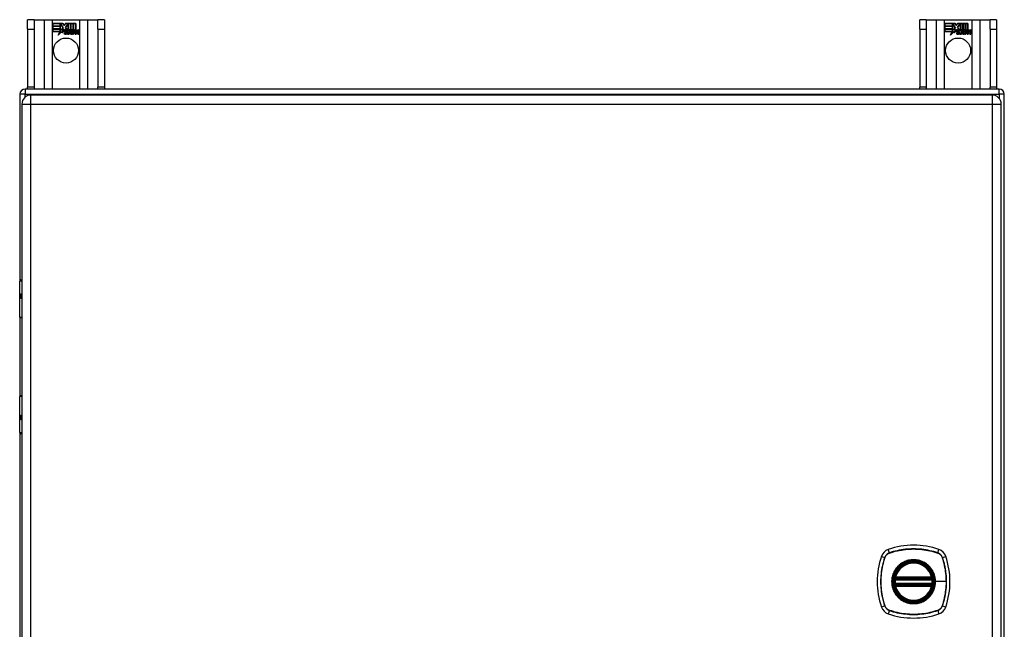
# Model space of a CAD drawing. Header units: inches. Extents: x 7 to 112, y 7 to 76.
# Tile 6 of 9: x 51 to 67, y 41 to 51. Entities that reach past the tile are written whole.
import ezdxf

# ---------------------------------------------------------------- set-up
doc = ezdxf.new("R2010")
doc.units = ezdxf.units.IN
doc.header["$MEASUREMENT"] = 0
doc.layers.add('Visible Edges(ANSI)', color=7, linetype='Continuous', lineweight=25)
doc.layers.add('Visible Tangent Edges(ANSI)', color=7, linetype='Continuous', lineweight=25)

msp = doc.modelspace()

# ---------------------------------------------------------------- linework, layer by layer
at = {"layer": 'Visible Edges(ANSI)'}
for p, q in [((50.988, 51.208), (50.883, 51.208)), ((50.883, 51.052), (50.883, 51.208)), ((50.883, 51.052), (50.883, 50.114)), ((50.988, 51.208), (50.988, 51.052)), ((50.988, 51.208), (51.152, 51.208)), ((50.988, 51.052), (50.988, 50.114)), ((51.152, 51.208), (51.287, 51.208)), ((51.287, 51.208), (51.729, 51.208)), ((51.292, 51.146), (51.459, 51.146)), ((51.292, 51.106), (51.292, 51.146)), ((51.415, 51.106), (51.292, 51.106)), ((51.292, 51.061), (51.292, 51.101)), ((51.292, 51.101), (51.415, 51.101)), ((51.415, 51.061), (51.292, 51.061)), ((51.292, 51.055), (51.415, 51.055)), ((51.292, 51.015), (51.292, 51.055)), ((51.293, 51.145), (51.293, 51.107)), ((51.459, 51.145), (51.293, 51.145)), ((51.293, 51.107), (51.415, 51.107)), ((51.293, 51.1), (51.293, 51.061)), ((51.415, 51.1), (51.293, 51.1)), ((51.293, 51.061), (51.415, 51.061)), ((51.415, 51.054), (51.293, 51.054)), ((51.293, 51.054), (51.293, 51.016)), ((51.415, 51.107), (51.415, 51.141)), ((51.415, 51.141), (51.419, 51.141)), ((51.415, 51.141), (51.415, 51.106)), ((51.419, 51.141), (51.415, 51.141)), ((51.415, 51.101), (51.415, 51.061)), ((51.415, 51.061), (51.415, 51.1)), ((51.415, 51.055), (51.415, 51.021)), ((51.415, 51.02), (51.415, 51.054)), ((51.416, 51.021), (51.434, 51.056)), ((51.434, 51.054), (51.417, 51.02)), ((51.419, 51.141), (51.462, 51.078)), ((51.461, 51.078), (51.419, 51.141)), ((51.434, 51.056), (51.437, 51.043)), ((51.436, 51.041), (51.434, 51.054)), ((51.462, 51.078), (51.436, 51.041)), ((51.437, 51.043), (51.461, 51.078)), ((51.479, 51.05), (51.439, 50.995)), ((51.44, 50.997), (51.479, 51.052)), ((51.459, 51.146), (51.481, 51.114)), ((51.481, 51.112), (51.459, 51.145)), ((51.479, 51.052), (51.488, 51.037)), ((51.487, 51.036), (51.479, 51.05)), ((51.481, 51.114), (51.499, 51.146)), ((51.499, 51.145), (51.481, 51.112)), ((51.498, 51.083), (51.541, 51.141)), ((51.523, 51.047), (51.498, 51.083)), ((51.499, 51.146), (51.582, 51.146)), ((51.581, 51.145), (51.499, 51.145)), ((51.542, 51.141), (51.499, 51.083)), ((51.499, 51.083), (51.525, 51.046)), ((51.541, 51.141), (51.545, 51.141)), ((51.545, 51.141), (51.542, 51.141)), ((51.545, 51.141), (51.545, 51.046)), ((51.545, 51.045), (51.545, 51.141)), ((51.581, 51.027), (51.581, 51.145)), ((51.582, 51.146), (51.582, 51.023)), ((51.587, 51.032), (51.587, 51.146)), ((51.587, 51.146), (51.625, 51.146)), ((51.588, 51.145), (51.588, 51.034)), ((51.624, 51.145), (51.588, 51.145)), ((51.624, 51.046), (51.624, 51.145)), ((51.625, 51.146), (51.625, 51.045)), ((51.63, 51.045), (51.63, 51.146)), ((51.63, 51.146), (51.667, 51.146)), ((51.631, 51.145), (51.631, 51.046)), ((51.666, 51.145), (51.631, 51.145)), ((51.666, 51.048), (51.666, 51.145)), ((51.667, 51.146), (51.667, 51.047)), ((51.729, 51.208), (51.864, 51.208)), ((51.864, 51.208), (52.028, 51.208)), ((52.028, 51.052), (52.028, 51.208)), ((52.133, 51.208), (52.028, 51.208)), ((52.028, 51.052), (52.028, 50.114)), ((52.133, 51.208), (52.133, 51.052)), ((52.133, 51.052), (52.133, 50.114)), ((65.488, 51.208), (65.383, 51.208)), ((65.383, 51.052), (65.383, 51.208)), ((65.383, 51.052), (65.383, 50.114)), ((65.488, 51.208), (65.488, 51.052)), ((65.488, 51.208), (65.652, 51.208)), ((65.488, 51.052), (65.488, 50.114)), ((65.652, 51.208), (65.787, 51.208)), ((65.787, 51.208), (66.229, 51.208)), ((65.792, 51.146), (65.959, 51.146)), ((65.792, 51.106), (65.792, 51.146)), ((65.915, 51.106), (65.792, 51.106)), ((65.792, 51.061), (65.792, 51.101)), ((65.792, 51.101), (65.915, 51.101)), ((65.915, 51.061), (65.792, 51.061)), ((65.792, 51.055), (65.915, 51.055)), ((65.792, 51.015), (65.792, 51.055)), ((65.793, 51.145), (65.793, 51.107)), ((65.959, 51.145), (65.793, 51.145)), ((65.793, 51.107), (65.915, 51.107)), ((65.793, 51.1), (65.793, 51.061)), ((65.915, 51.1), (65.793, 51.1)), ((65.793, 51.061), (65.915, 51.061)), ((65.915, 51.054), (65.793, 51.054)), ((65.793, 51.054), (65.793, 51.016)), ((65.915, 51.107), (65.915, 51.141)), ((65.915, 51.141), (65.919, 51.141)), ((65.915, 51.141), (65.915, 51.106)), ((65.919, 51.141), (65.915, 51.141)), ((65.915, 51.101), (65.915, 51.061)), ((65.915, 51.061), (65.915, 51.1)), ((65.915, 51.055), (65.915, 51.021)), ((65.915, 51.02), (65.915, 51.054)), ((65.916, 51.021), (65.934, 51.056)), ((65.934, 51.054), (65.917, 51.02)), ((65.919, 51.141), (65.962, 51.078)), ((65.961, 51.078), (65.919, 51.141)), ((65.934, 51.056), (65.937, 51.043)), ((65.936, 51.041), (65.934, 51.054)), ((65.962, 51.078), (65.936, 51.041)), ((65.937, 51.043), (65.961, 51.078)), ((65.979, 51.05), (65.939, 50.995)), ((65.94, 50.997), (65.979, 51.052)), ((65.959, 51.146), (65.981, 51.114)), ((65.981, 51.112), (65.959, 51.145)), ((65.979, 51.052), (65.988, 51.037)), ((65.987, 51.036), (65.979, 51.05)), ((65.981, 51.114), (65.999, 51.146)), ((65.999, 51.145), (65.981, 51.112)), ((65.998, 51.083), (66.041, 51.141)), ((66.023, 51.047), (65.998, 51.083)), ((65.999, 51.146), (66.082, 51.146)), ((66.081, 51.145), (65.999, 51.145)), ((66.042, 51.141), (65.999, 51.083)), ((65.999, 51.083), (66.025, 51.046)), ((66.041, 51.141), (66.045, 51.141)), ((66.045, 51.141), (66.042, 51.141)), ((66.045, 51.141), (66.045, 51.046)), ((66.045, 51.045), (66.045, 51.141)), ((66.081, 51.027), (66.081, 51.145)), ((66.082, 51.146), (66.082, 51.023)), ((66.087, 51.032), (66.087, 51.146)), ((66.087, 51.146), (66.125, 51.146)), ((66.088, 51.145), (66.088, 51.034)), ((66.124, 51.145), (66.088, 51.145)), ((66.124, 51.046), (66.124, 51.145)), ((66.125, 51.146), (66.125, 51.045)), ((66.13, 51.045), (66.13, 51.146)), ((66.13, 51.146), (66.167, 51.146)), ((66.131, 51.145), (66.131, 51.046)), ((66.166, 51.145), (66.131, 51.145)), ((66.166, 51.048), (66.166, 51.145)), ((66.167, 51.146), (66.167, 51.047)), ((66.229, 51.208), (66.364, 51.208)), ((66.364, 51.208), (66.528, 51.208)), ((66.528, 51.052), (66.528, 51.208)), ((66.633, 51.208), (66.528, 51.208)), ((66.528, 51.052), (66.528, 50.114)), ((66.633, 51.208), (66.633, 51.052)), ((66.633, 51.052), (66.633, 50.114)), ((51.413, 51.015), (51.292, 51.015)), ((51.293, 51.016), (51.414, 51.016)), ((51.382, 50.955), (51.413, 51.015)), ((51.437, 51.013), (51.382, 50.955)), ((51.414, 51.016), (51.385, 50.96)), ((51.385, 50.96), (51.437, 51.015)), ((51.415, 51.021), (51.416, 51.021)), ((51.417, 51.02), (51.415, 51.02)), ((51.437, 51.015), (51.44, 50.997)), ((51.439, 50.995), (51.437, 51.013)), ((51.491, 51.004), (51.537, 51.004)), ((51.538, 51.003), (51.492, 51.003)), ((51.524, 51.013), (51.493, 51.013)), ((51.494, 51.014), (51.524, 51.014)), ((51.529, 50.988), (51.529, 50.977)), ((51.529, 50.977), (51.529, 50.987)), ((51.536, 50.973), (51.567, 51.008)), ((51.556, 50.973), (51.536, 50.973)), ((51.568, 51.008), (51.538, 50.974)), ((51.538, 50.974), (51.556, 50.974)), ((51.545, 51.046), (51.573, 51.046)), ((51.573, 51.045), (51.545, 51.045)), ((51.567, 51.008), (51.55, 51.042)), ((51.55, 51.042), (51.57, 51.042)), ((51.551, 51.041), (51.568, 51.008)), ((51.569, 51.041), (51.551, 51.041)), ((51.556, 50.974), (51.573, 50.998)), ((51.573, 50.998), (51.556, 50.973)), ((51.579, 51.018), (51.569, 51.041)), ((51.57, 51.042), (51.58, 51.019)), ((51.573, 51.046), (51.581, 51.027)), ((51.582, 51.023), (51.573, 51.045)), ((51.573, 50.998), (51.577, 50.998)), ((51.576, 50.998), (51.573, 50.998)), ((51.586, 50.973), (51.576, 50.998)), ((51.577, 50.998), (51.586, 50.974)), ((51.583, 51.018), (51.579, 51.018)), ((51.58, 51.019), (51.582, 51.019)), ((51.582, 51.019), (51.599, 51.042)), ((51.599, 51.041), (51.583, 51.018)), ((51.586, 50.974), (51.605, 50.974)), ((51.606, 50.973), (51.586, 50.973)), ((51.597, 51.045), (51.587, 51.032)), ((51.588, 51.034), (51.596, 51.046)), ((51.588, 51.009), (51.618, 51.041)), ((51.605, 50.974), (51.588, 51.009)), ((51.619, 51.042), (51.589, 51.008)), ((51.589, 51.008), (51.606, 50.973)), ((51.596, 51.046), (51.624, 51.046)), ((51.625, 51.045), (51.597, 51.045)), ((51.599, 51.042), (51.619, 51.042)), ((51.618, 51.041), (51.599, 51.041)), ((51.614, 50.973), (51.626, 51.042)), ((51.631, 50.973), (51.614, 50.973)), ((51.627, 51.041), (51.615, 50.974)), ((51.615, 50.974), (51.63, 50.974)), ((51.626, 51.042), (51.641, 51.042)), ((51.64, 51.041), (51.627, 51.041)), ((51.645, 51.045), (51.63, 51.045)), ((51.63, 50.974), (51.635, 51.002)), ((51.631, 51.046), (51.646, 51.046)), ((51.636, 51.001), (51.631, 50.973)), ((51.639, 51.029), (51.64, 51.041)), ((51.644, 51.029), (51.639, 51.029)), ((51.641, 51.042), (51.64, 51.03)), ((51.64, 51.03), (51.643, 51.03)), ((51.646, 51.046), (51.645, 51.039)), ((51.645, 51.037), (51.645, 51.045)), ((51.657, 50.973), (51.664, 51.016)), ((51.673, 50.973), (51.657, 50.973)), ((51.665, 51.016), (51.658, 50.974)), ((51.658, 50.974), (51.673, 50.974)), ((51.673, 50.974), (51.678, 51.002)), ((51.678, 51.001), (51.673, 50.973)), ((51.699, 50.973), (51.706, 51.016)), ((51.715, 50.973), (51.699, 50.973)), ((51.707, 51.016), (51.7, 50.974)), ((51.7, 50.974), (51.715, 50.974)), ((51.715, 50.974), (51.723, 51.016)), ((51.724, 51.016), (51.715, 50.973)), ((65.913, 51.015), (65.792, 51.015)), ((65.793, 51.016), (65.914, 51.016)), ((65.882, 50.955), (65.913, 51.015)), ((65.937, 51.013), (65.882, 50.955)), ((65.914, 51.016), (65.885, 50.96)), ((65.885, 50.96), (65.937, 51.015)), ((65.915, 51.021), (65.916, 51.021)), ((65.917, 51.02), (65.915, 51.02)), ((65.937, 51.015), (65.94, 50.997)), ((65.939, 50.995), (65.937, 51.013)), ((65.991, 51.004), (66.037, 51.004)), ((66.038, 51.003), (65.992, 51.003)), ((66.024, 51.013), (65.993, 51.013)), ((65.994, 51.014), (66.024, 51.014)), ((66.029, 50.988), (66.029, 50.977)), ((66.029, 50.977), (66.029, 50.987)), ((66.036, 50.973), (66.067, 51.008)), ((66.056, 50.973), (66.036, 50.973)), ((66.068, 51.008), (66.038, 50.974)), ((66.038, 50.974), (66.056, 50.974)), ((66.045, 51.046), (66.073, 51.046)), ((66.073, 51.045), (66.045, 51.045)), ((66.067, 51.008), (66.05, 51.042)), ((66.05, 51.042), (66.07, 51.042)), ((66.051, 51.041), (66.068, 51.008)), ((66.069, 51.041), (66.051, 51.041)), ((66.056, 50.974), (66.073, 50.998)), ((66.073, 50.998), (66.056, 50.973)), ((66.079, 51.018), (66.069, 51.041)), ((66.07, 51.042), (66.08, 51.019)), ((66.073, 51.046), (66.081, 51.027)), ((66.082, 51.023), (66.073, 51.045)), ((66.073, 50.998), (66.077, 50.998)), ((66.076, 50.998), (66.073, 50.998)), ((66.086, 50.973), (66.076, 50.998)), ((66.077, 50.998), (66.086, 50.974)), ((66.083, 51.018), (66.079, 51.018)), ((66.08, 51.019), (66.082, 51.019)), ((66.082, 51.019), (66.099, 51.042)), ((66.099, 51.041), (66.083, 51.018)), ((66.086, 50.974), (66.105, 50.974)), ((66.106, 50.973), (66.086, 50.973)), ((66.097, 51.045), (66.087, 51.032)), ((66.088, 51.034), (66.096, 51.046)), ((66.088, 51.009), (66.118, 51.041)), ((66.105, 50.974), (66.088, 51.009)), ((66.119, 51.042), (66.089, 51.008)), ((66.089, 51.008), (66.106, 50.973)), ((66.096, 51.046), (66.124, 51.046)), ((66.125, 51.045), (66.097, 51.045)), ((66.099, 51.042), (66.119, 51.042)), ((66.118, 51.041), (66.099, 51.041)), ((66.114, 50.973), (66.126, 51.042)), ((66.131, 50.973), (66.114, 50.973)), ((66.127, 51.041), (66.115, 50.974)), ((66.115, 50.974), (66.13, 50.974)), ((66.126, 51.042), (66.141, 51.042)), ((66.14, 51.041), (66.127, 51.041)), ((66.145, 51.045), (66.13, 51.045)), ((66.13, 50.974), (66.135, 51.002)), ((66.131, 51.046), (66.146, 51.046)), ((66.136, 51.001), (66.131, 50.973)), ((66.139, 51.029), (66.14, 51.041)), ((66.144, 51.029), (66.139, 51.029)), ((66.141, 51.042), (66.14, 51.03)), ((66.14, 51.03), (66.143, 51.03)), ((66.146, 51.046), (66.145, 51.039)), ((66.145, 51.037), (66.145, 51.045)), ((66.157, 50.973), (66.164, 51.016)), ((66.173, 50.973), (66.157, 50.973)), ((66.165, 51.016), (66.158, 50.974)), ((66.158, 50.974), (66.173, 50.974)), ((66.173, 50.974), (66.178, 51.002)), ((66.178, 51.001), (66.173, 50.973)), ((66.199, 50.973), (66.206, 51.016)), ((66.215, 50.973), (66.199, 50.973)), ((66.207, 51.016), (66.2, 50.974)), ((66.2, 50.974), (66.215, 50.974)), ((66.215, 50.974), (66.223, 51.016)), ((66.224, 51.016), (66.215, 50.973)), ((50.883, 50.083), (50.883, 50.114)), ((50.988, 50.114), (50.988, 50.083)), ((52.028, 50.083), (52.028, 50.114)), ((52.133, 50.114), (52.133, 50.083)), ((65.383, 50.083), (65.383, 50.114)), ((65.488, 50.114), (65.488, 50.083)), ((66.528, 50.083), (66.528, 50.114)), ((66.633, 50.114), (66.633, 50.083)), ((50.758, 49.999), (50.758, 46.975)), ((66.674, 50.083), (50.842, 50.083)), ((66.562, 49.985), (50.936, 49.985)), ((66.758, 34.167), (66.758, 49.999)), ((50.79, 49.839), (50.79, 34.328)), ((66.708, 34.328), (66.708, 49.839)), ((50.755, 46.38), (50.755, 46.965)), ((50.775, 46.985), (50.79, 46.985)), ((50.79, 46.741), (50.787, 46.741)), ((50.787, 46.697), (50.79, 46.697)), ((50.758, 46.371), (50.758, 45.098)), ((50.79, 46.365), (50.771, 46.365)), ((50.755, 44.504), (50.755, 45.089)), ((50.771, 45.105), (50.79, 45.105)), ((50.79, 44.772), (50.787, 44.772)), ((50.787, 44.729), (50.79, 44.729)), ((50.758, 44.494), (50.758, 39.672)), ((50.79, 44.485), (50.775, 44.485)), ((64.987, 42.123), (65.581, 42.123)), ((64.991, 42.143), (65.576, 42.143)), ((65.581, 42.044), (64.987, 42.044)), ((65.576, 42.024), (64.991, 42.024))]:
    msp.add_line(p, q, dxfattribs=at)
at = {"layer": 'Visible Edges(ANSI)', "flags": 128}
for points in [[(64.975, 42.137), (64.975, 42.137), (64.975, 42.137), (64.975, 42.136), (64.975, 42.136), (64.975, 42.136), (64.975, 42.135), (64.975, 42.134), (64.975, 42.134), (64.975, 42.133), (64.975, 42.132), (64.974, 42.131), (64.974, 42.13), (64.974, 42.128), (64.974, 42.127), (64.974, 42.126), (64.973, 42.125), (64.973, 42.123), (64.973, 42.122), (64.973, 42.12), (64.973, 42.119), (64.973, 42.117), (64.972, 42.116), (64.972, 42.114), (64.972, 42.112)], [(65.595, 42.112), (65.595, 42.114), (65.595, 42.116), (65.595, 42.117), (65.595, 42.119), (65.595, 42.12), (65.594, 42.122), (65.594, 42.123), (65.594, 42.125), (65.594, 42.126), (65.594, 42.127), (65.594, 42.128), (65.593, 42.13), (65.593, 42.131), (65.593, 42.132), (65.593, 42.133), (65.593, 42.134), (65.593, 42.134), (65.593, 42.135), (65.592, 42.136), (65.592, 42.136), (65.592, 42.136), (65.592, 42.137), (65.592, 42.137), (65.592, 42.137)], [(64.972, 42.055), (64.972, 42.053), (64.972, 42.052), (64.973, 42.05), (64.973, 42.049), (64.973, 42.047), (64.973, 42.046), (64.973, 42.044), (64.973, 42.043), (64.974, 42.041), (64.974, 42.04), (64.974, 42.039), (64.974, 42.038), (64.974, 42.037), (64.975, 42.036), (64.975, 42.035), (64.975, 42.034), (64.975, 42.033), (64.975, 42.032), (64.975, 42.032), (64.975, 42.031), (64.975, 42.031), (64.975, 42.031), (64.975, 42.031), (64.975, 42.03)], [(65.592, 42.03), (65.592, 42.031), (65.592, 42.031), (65.592, 42.031), (65.592, 42.031), (65.592, 42.032), (65.593, 42.032), (65.593, 42.033), (65.593, 42.034), (65.593, 42.035), (65.593, 42.036), (65.593, 42.037), (65.593, 42.038), (65.594, 42.039), (65.594, 42.04), (65.594, 42.041), (65.594, 42.043), (65.594, 42.044), (65.594, 42.046), (65.595, 42.047), (65.595, 42.049), (65.595, 42.05), (65.595, 42.052), (65.595, 42.053), (65.595, 42.055)]]:
    msp.add_lwpolyline(points, dxfattribs=at)
at = {"layer": 'Visible Edges(ANSI)'}
for centre, radius in [((51.508, 50.708), 0.203), ((66.008, 50.708), 0.203), ((65.284, 42.084), 0.32), ((65.284, 42.084), 0.315)]:
    msp.add_circle(centre, radius, dxfattribs=at)
for centre, radius, start, end in [((51.524, 50.997), 0.0498, 134.1684, 176.5646), ((51.524, 50.997), 0.049, 134.1684, 176.5646), ((51.499, 50.998), 0.0239, 176.5646, 261.5605), ((51.499, 50.998), 0.0247, 176.5646, 261.5605), ((51.516, 51.006), 0.0412, 77.079, 133.1785), ((51.516, 51.006), 0.042, 79.6582, 131.9139), ((51.516, 51.006), 0.0374, 80.4085, 134.1684), ((51.516, 51.006), 0.0366, 80.3604, 134.1684), ((51.503, 51), 0.0127, 160.9907, 244.6784), ((51.503, 51), 0.012, 163.5261, 244.6784), ((51.515, 51.012), 0.0218, 109.3797, 175.226), ((51.515, 51.012), 0.021, 109.3797, 172.9975), ((51.507, 51.049), 0.0751, 261.5605, 286.9141), ((51.507, 51.049), 0.0759, 261.5605, 287.3343), ((51.515, 51.023), 0.0384, 244.6784, 292.5609), ((51.515, 51.023), 0.0391, 244.6784, 290.9242), ((51.512, 51.019), 0.0144, 51.1652, 109.3797), ((51.512, 51.019), 0.0137, 51.1652, 109.3797), ((51.513, 51.02), 0.0127, 329.421, 51.1652), ((51.513, 51.02), 0.0119, 331.4547, 51.1652), ((51.52, 51.024), 0.019, 23.8445, 85.0802), ((51.52, 51.024), 0.0183, 23.8445, 85.1757), ((51.505, 51.017), 0.0345, 336.9643, 23.8445), ((51.505, 51.017), 0.0352, 336.1555, 23.8445), ((51.693, 50.991), 0.0589, 147.5992, 170), ((51.693, 50.991), 0.0581, 147.5992, 170), ((51.669, 51.013), 0.03, 89.4776, 147.4114), ((51.657, 51.014), 0.0165, 96.03, 147.5992), ((51.669, 51.013), 0.0293, 89.4776, 148.2123), ((51.657, 51.014), 0.0157, 96.03, 147.5992), ((51.666, 51.017), 0.0307, 90.2222, 132.7339), ((51.666, 51.017), 0.03, 88.7952, 136.5849), ((51.657, 51.022), 0.00825, 23.5571, 96.03), ((51.657, 51.022), 0.0075, 23.5571, 96.03), ((51.649, 51.019), 0.0154, 350, 23.5571), ((51.649, 51.019), 0.0161, 350, 23.5571), ((51.669, 51.031), 0.0119, 16.9928, 89.4776), ((51.669, 51.031), 0.0127, 16.9928, 89.4776), ((51.736, 50.992), 0.0589, 148.5524, 170.8204), ((51.736, 50.992), 0.0581, 148.5584, 170.8257), ((51.646, 51.024), 0.0353, 357.7769, 16.9928), ((51.646, 51.024), 0.036, 3.6169, 16.9928), ((51.71, 51.013), 0.0299, 89.6788, 160.8136), ((51.71, 51.013), 0.0307, 89.6788, 153.9508), ((51.699, 51.014), 0.0165, 96.1027, 147.6301), ((51.699, 51.014), 0.0157, 96.1027, 147.6083), ((51.698, 51.022), 0.00825, 23.5487, 96.1027), ((51.698, 51.022), 0.0075, 23.5487, 96.1027), ((51.691, 51.019), 0.0154, 349.9922, 23.5487), ((51.691, 51.019), 0.0161, 349.9924, 23.5487), ((51.71, 51.03), 0.0124, 18.4748, 89.6788), ((51.71, 51.03), 0.0131, 18.4748, 89.6788), ((51.688, 51.023), 0.0352, 349, 18.4748), ((51.688, 51.023), 0.036, 349, 18.4748), ((66.024, 50.997), 0.0498, 134.1684, 176.5646), ((66.024, 50.997), 0.049, 134.1684, 176.5646), ((65.999, 50.998), 0.0239, 176.5646, 261.5605), ((65.999, 50.998), 0.0247, 176.5646, 261.5605), ((66.016, 51.006), 0.0412, 77.079, 133.1785), ((66.016, 51.006), 0.042, 79.6582, 131.9139), ((66.016, 51.006), 0.0374, 80.4085, 134.1684), ((66.016, 51.006), 0.0366, 80.3604, 134.1684), ((66.003, 51), 0.0127, 160.9907, 244.6784), ((66.003, 51), 0.012, 163.5261, 244.6784), ((66.015, 51.012), 0.0218, 109.3797, 175.226), ((66.015, 51.012), 0.021, 109.3797, 172.9975), ((66.007, 51.049), 0.0751, 261.5605, 286.9141), ((66.007, 51.049), 0.0759, 261.5605, 287.3343), ((66.015, 51.023), 0.0384, 244.6784, 292.5609), ((66.015, 51.023), 0.0391, 244.6784, 290.9242), ((66.012, 51.019), 0.0144, 51.1652, 109.3797), ((66.012, 51.019), 0.0137, 51.1652, 109.3797), ((66.013, 51.02), 0.0127, 329.421, 51.1652), ((66.013, 51.02), 0.0119, 331.4547, 51.1652), ((66.02, 51.024), 0.019, 23.8445, 85.0802), ((66.02, 51.024), 0.0183, 23.8445, 85.1757), ((66.005, 51.017), 0.0345, 336.9643, 23.8445), ((66.005, 51.017), 0.0352, 336.1555, 23.8445), ((66.193, 50.991), 0.0589, 147.5992, 170), ((66.193, 50.991), 0.0581, 147.5992, 170), ((66.169, 51.013), 0.03, 89.4776, 147.4114), ((66.157, 51.014), 0.0165, 96.03, 147.5992), ((66.169, 51.013), 0.0293, 89.4776, 148.2123), ((66.157, 51.014), 0.0157, 96.03, 147.5992), ((66.166, 51.017), 0.0307, 90.2222, 132.7339), ((66.166, 51.017), 0.03, 88.7952, 136.5849), ((66.157, 51.022), 0.00825, 23.5571, 96.03), ((66.157, 51.022), 0.0075, 23.5571, 96.03), ((66.149, 51.019), 0.0154, 350, 23.5571), ((66.149, 51.019), 0.0161, 350, 23.5571), ((66.169, 51.031), 0.0119, 16.9928, 89.4776), ((66.169, 51.031), 0.0127, 16.9928, 89.4776), ((66.236, 50.992), 0.0589, 148.5524, 170.8204), ((66.236, 50.992), 0.0581, 148.5584, 170.8257), ((66.146, 51.024), 0.0353, 357.7769, 16.9928), ((66.146, 51.024), 0.036, 3.6169, 16.9928), ((66.21, 51.013), 0.0299, 89.6788, 160.8136), ((66.21, 51.013), 0.0307, 89.6788, 153.9508), ((66.199, 51.014), 0.0165, 96.1027, 147.6301), ((66.199, 51.014), 0.0157, 96.1027, 147.6083), ((66.198, 51.022), 0.00825, 23.5487, 96.1027), ((66.198, 51.022), 0.0075, 23.5487, 96.1027), ((66.191, 51.019), 0.0154, 349.9922, 23.5487), ((66.191, 51.019), 0.0161, 349.9924, 23.5487), ((66.21, 51.03), 0.0124, 18.4748, 89.6788), ((66.21, 51.03), 0.0131, 18.4748, 89.6788), ((66.188, 51.023), 0.0352, 349, 18.4748), ((66.188, 51.023), 0.036, 349, 18.4748), ((50.842, 49.999), 0.084, 90, 180), ((50.936, 49.839), 0.146, 90, 180), ((66.562, 49.839), 0.146, 0, 90), ((66.674, 49.999), 0.084, 0, 90), ((50.775, 46.965), 0.0197, 90, 180), ((50.771, 46.38), 0.0157, 180, 270), ((50.771, 45.089), 0.0157, 90, 180), ((50.775, 44.504), 0.0197, 180, 270), ((64.929, 42.438), 0.177, 108.7722, 161.2278), ((65.284, 41.395), 1.28, 71.2278, 108.7722), ((65.639, 42.438), 0.177, 18.7722, 71.2278), ((65.973, 42.084), 1.28, 161.2278, 198.7722), ((64.595, 42.084), 1.28, 341.2278, 18.7722), ((65.284, 42.084), 0.313, 13.6344, 166.3656), ((65.284, 42.084), 0.313, 174.7499, 185.2501), ((65.284, 42.084), 0.313, 166.3656, 170.216), ((64.987, 42.135), 0.0118, 170.216, 270), ((64.991, 42.155), 0.0118, 166.3656, 270), ((65.576, 42.155), 0.0118, 270, 13.6344), ((65.581, 42.135), 0.0118, 270, 9.784), ((65.284, 42.084), 0.313, 9.784, 13.6344), ((65.284, 42.084), 0.313, 354.7499, 5.2501), ((64.987, 42.033), 0.0118, 90, 189.784), ((65.284, 42.084), 0.313, 189.784, 193.6344), ((64.991, 42.013), 0.0118, 90, 193.6344), ((65.284, 42.084), 0.313, 193.6344, 346.3656), ((65.576, 42.013), 0.0118, 346.3656, 90), ((65.581, 42.033), 0.0118, 350.216, 90), ((65.284, 42.084), 0.313, 346.3656, 350.216), ((64.929, 41.729), 0.177, 198.7722, 251.2278), ((65.639, 41.729), 0.177, 288.7722, 341.2278), ((65.284, 42.773), 1.28, 251.2278, 288.7722)]:
    msp.add_arc(centre, radius, start, end, dxfattribs=at)
at = {"layer": 'Visible Tangent Edges(ANSI)'}
for p, q in [((50.883, 51.052), (50.988, 51.052)), ((51.152, 51.208), (51.152, 50.083)), ((51.287, 50.083), (51.287, 51.208)), ((51.729, 51.208), (51.729, 50.083)), ((51.864, 50.083), (51.864, 51.208)), ((52.028, 51.052), (52.133, 51.052)), ((65.383, 51.052), (65.488, 51.052)), ((65.652, 51.208), (65.652, 50.083)), ((65.787, 50.083), (65.787, 51.208)), ((66.229, 51.208), (66.229, 50.083)), ((66.364, 50.083), (66.364, 51.208)), ((66.528, 51.052), (66.633, 51.052)), ((50.988, 50.114), (50.883, 50.114)), ((52.133, 50.114), (52.028, 50.114)), ((65.488, 50.114), (65.383, 50.114)), ((66.633, 50.114), (66.528, 50.114)), ((50.842, 49.999), (50.758, 49.999)), ((50.842, 50.083), (50.842, 49.999)), ((50.842, 49.999), (66.674, 49.999)), ((50.842, 49.951), (50.842, 49.999)), ((50.936, 49.839), (50.936, 49.985)), ((66.562, 49.985), (66.562, 49.839)), ((66.674, 49.999), (66.674, 50.083)), ((66.674, 49.999), (66.674, 49.932)), ((66.758, 49.999), (66.674, 49.999)), ((50.79, 49.839), (50.936, 49.839)), ((50.936, 49.839), (66.562, 49.839)), ((50.936, 34.328), (50.936, 49.839)), ((66.562, 49.839), (66.708, 49.839)), ((66.562, 49.839), (66.562, 34.328)), ((50.79, 46.965), (50.755, 46.965)), ((50.778, 46.75), (50.79, 46.75)), ((50.79, 46.687), (50.778, 46.687)), ((50.755, 46.38), (50.79, 46.38)), ((50.79, 45.089), (50.755, 45.089)), ((50.778, 44.782), (50.79, 44.782)), ((50.79, 44.719), (50.778, 44.719)), ((50.755, 44.504), (50.79, 44.504)), ((64.891, 42.551), (64.872, 42.606)), ((65.677, 42.551), (65.696, 42.606)), ((64.761, 42.495), (64.816, 42.477)), ((64.818, 42.476), (64.818, 42.476)), ((64.891, 42.549), (64.892, 42.549)), ((65.676, 42.549), (65.676, 42.549)), ((65.749, 42.476), (65.749, 42.476)), ((65.751, 42.477), (65.806, 42.495)), ((64.972, 42.112), (64.984, 42.111)), ((64.981, 42.136), (64.975, 42.137)), ((64.98, 42.157), (64.991, 42.155)), ((64.984, 42.111), (65.584, 42.111)), ((64.987, 42.123), (64.987, 42.133)), ((64.991, 42.143), (64.991, 42.155)), ((65.576, 42.155), (64.991, 42.155)), ((64.991, 42.133), (64.991, 42.143)), ((64.991, 42.133), (65.576, 42.133)), ((65.576, 42.155), (65.588, 42.157)), ((65.576, 42.155), (65.576, 42.143)), ((65.576, 42.143), (65.576, 42.133)), ((65.581, 42.133), (65.581, 42.123)), ((65.584, 42.111), (65.595, 42.112)), ((65.592, 42.137), (65.586, 42.136)), ((64.972, 42.055), (64.984, 42.056)), ((64.975, 42.03), (64.981, 42.032)), ((64.991, 42.013), (64.98, 42.01)), ((65.584, 42.056), (64.984, 42.056)), ((64.987, 42.034), (64.987, 42.044)), ((64.991, 42.024), (64.991, 42.034)), ((65.576, 42.034), (64.991, 42.034)), ((64.991, 42.013), (64.991, 42.024)), ((64.991, 42.013), (65.576, 42.013)), ((65.576, 42.034), (65.576, 42.024)), ((65.576, 42.024), (65.576, 42.013)), ((65.588, 42.01), (65.576, 42.013)), ((65.581, 42.044), (65.581, 42.034)), ((65.584, 42.056), (65.595, 42.055)), ((65.586, 42.032), (65.592, 42.03)), ((65.636, 42.084), (65.641, 42.084)), ((65.815, 42.084), (65.641, 42.084)), ((64.816, 41.691), (64.761, 41.672)), ((64.818, 41.691), (64.818, 41.692)), ((64.891, 41.616), (64.872, 41.561)), ((64.892, 41.618), (64.891, 41.618)), ((65.676, 41.618), (65.676, 41.618)), ((65.677, 41.616), (65.696, 41.561)), ((65.749, 41.692), (65.749, 41.691)), ((65.751, 41.691), (65.806, 41.672))]:
    msp.add_line(p, q, dxfattribs=at)
at = {"layer": 'Visible Tangent Edges(ANSI)', "flags": 128}
for points in [[(50.778, 46.75), (50.776, 46.75), (50.774, 46.749), (50.772, 46.748), (50.77, 46.747), (50.769, 46.744), (50.767, 46.742), (50.766, 46.739), (50.765, 46.735), (50.765, 46.731), (50.764, 46.727), (50.764, 46.723), (50.764, 46.719), (50.764, 46.715), (50.764, 46.71), (50.765, 46.706), (50.765, 46.703), (50.766, 46.699), (50.768, 46.696), (50.769, 46.693), (50.77, 46.691), (50.772, 46.69), (50.774, 46.688), (50.776, 46.688), (50.778, 46.687)], [(50.787, 46.697), (50.785, 46.697), (50.783, 46.698), (50.781, 46.699), (50.779, 46.7), (50.778, 46.701), (50.777, 46.703), (50.776, 46.705), (50.775, 46.708), (50.774, 46.71), (50.774, 46.713), (50.773, 46.716), (50.773, 46.719), (50.773, 46.722), (50.774, 46.725), (50.774, 46.728), (50.775, 46.73), (50.776, 46.733), (50.777, 46.735), (50.778, 46.736), (50.779, 46.738), (50.781, 46.739), (50.783, 46.74), (50.785, 46.74), (50.787, 46.741)], [(50.778, 44.782), (50.776, 44.782), (50.774, 44.781), (50.772, 44.78), (50.77, 44.778), (50.769, 44.776), (50.768, 44.773), (50.766, 44.77), (50.765, 44.767), (50.765, 44.763), (50.764, 44.759), (50.764, 44.755), (50.764, 44.75), (50.764, 44.746), (50.764, 44.742), (50.765, 44.738), (50.765, 44.734), (50.766, 44.731), (50.767, 44.728), (50.769, 44.725), (50.77, 44.723), (50.772, 44.721), (50.774, 44.72), (50.776, 44.719), (50.778, 44.719)], [(50.787, 44.729), (50.785, 44.729), (50.783, 44.729), (50.781, 44.73), (50.779, 44.731), (50.778, 44.733), (50.777, 44.735), (50.776, 44.737), (50.775, 44.739), (50.774, 44.742), (50.774, 44.745), (50.773, 44.748), (50.773, 44.75), (50.773, 44.753), (50.774, 44.756), (50.774, 44.759), (50.775, 44.762), (50.776, 44.764), (50.777, 44.766), (50.778, 44.768), (50.779, 44.769), (50.781, 44.771), (50.783, 44.771), (50.785, 44.772), (50.787, 44.772)], [(65.677, 42.551), (65.645, 42.561), (65.613, 42.571), (65.581, 42.579), (65.548, 42.587), (65.516, 42.594), (65.483, 42.6), (65.45, 42.605), (65.416, 42.609), (65.383, 42.612), (65.35, 42.614), (65.316, 42.615), (65.283, 42.616), (65.25, 42.615), (65.217, 42.614), (65.183, 42.612), (65.15, 42.609), (65.117, 42.604), (65.084, 42.6), (65.051, 42.594), (65.019, 42.587), (64.986, 42.579), (64.954, 42.571), (64.922, 42.561), (64.891, 42.551)], [(64.892, 42.549), (64.923, 42.56), (64.955, 42.569), (64.987, 42.578), (65.02, 42.585), (65.052, 42.592), (65.085, 42.598), (65.117, 42.603), (65.15, 42.607), (65.184, 42.61), (65.217, 42.613), (65.25, 42.614), (65.283, 42.615), (65.316, 42.614), (65.35, 42.613), (65.383, 42.61), (65.416, 42.607), (65.449, 42.603), (65.482, 42.598), (65.515, 42.592), (65.548, 42.585), (65.58, 42.578), (65.612, 42.569), (65.644, 42.56), (65.676, 42.549)], [(64.816, 42.477), (64.806, 42.445), (64.797, 42.413), (64.788, 42.381), (64.78, 42.348), (64.774, 42.315), (64.768, 42.283), (64.763, 42.249), (64.759, 42.216), (64.756, 42.183), (64.753, 42.15), (64.752, 42.116), (64.752, 42.083), (64.752, 42.05), (64.753, 42.016), (64.756, 41.983), (64.759, 41.95), (64.763, 41.917), (64.768, 41.884), (64.774, 41.851), (64.781, 41.819), (64.788, 41.786), (64.797, 41.754), (64.806, 41.722), (64.816, 41.691)], [(64.818, 41.692), (64.808, 41.723), (64.798, 41.755), (64.79, 41.787), (64.782, 41.819), (64.775, 41.852), (64.769, 41.885), (64.764, 41.917), (64.76, 41.95), (64.757, 41.983), (64.755, 42.017), (64.753, 42.05), (64.753, 42.083), (64.753, 42.116), (64.755, 42.149), (64.757, 42.183), (64.76, 42.216), (64.764, 42.249), (64.769, 42.282), (64.775, 42.315), (64.782, 42.348), (64.79, 42.38), (64.798, 42.412), (64.808, 42.444), (64.818, 42.476)], [(64.891, 42.551), (64.886, 42.55), (64.882, 42.548), (64.878, 42.546), (64.874, 42.544), (64.87, 42.542), (64.866, 42.54), (64.862, 42.537), (64.859, 42.535), (64.855, 42.532), (64.851, 42.529), (64.848, 42.526), (64.845, 42.523), (64.842, 42.52), (64.839, 42.516), (64.836, 42.513), (64.833, 42.509), (64.83, 42.505), (64.828, 42.501), (64.825, 42.498), (64.823, 42.494), (64.821, 42.489), (64.819, 42.485), (64.818, 42.481), (64.816, 42.477)], [(64.818, 42.476), (64.82, 42.48), (64.822, 42.484), (64.823, 42.488), (64.825, 42.492), (64.828, 42.496), (64.83, 42.5), (64.832, 42.504), (64.835, 42.508), (64.838, 42.511), (64.84, 42.515), (64.843, 42.518), (64.846, 42.521), (64.85, 42.524), (64.853, 42.527), (64.856, 42.53), (64.86, 42.533), (64.864, 42.535), (64.867, 42.538), (64.871, 42.54), (64.875, 42.542), (64.879, 42.544), (64.883, 42.546), (64.887, 42.548), (64.891, 42.549)], [(65.636, 42.084), (65.624, 41.992), (65.589, 41.907), (65.533, 41.834), (65.46, 41.779), (65.375, 41.743), (65.283, 41.732), (65.192, 41.744), (65.107, 41.779), (65.034, 41.835), (64.979, 41.907), (64.944, 41.993), (64.932, 42.084), (64.944, 42.175), (64.979, 42.26), (65.035, 42.333), (65.108, 42.389), (65.193, 42.424), (65.284, 42.436), (65.375, 42.424), (65.46, 42.389), (65.533, 42.333), (65.589, 42.26), (65.624, 42.175), (65.636, 42.084)], [(65.511, 42.358), (65.495, 42.371), (65.478, 42.383), (65.461, 42.393), (65.443, 42.403), (65.424, 42.412), (65.405, 42.419), (65.385, 42.426), (65.365, 42.431), (65.345, 42.435), (65.325, 42.438), (65.304, 42.44), (65.284, 42.441), (65.263, 42.44), (65.243, 42.438), (65.222, 42.435), (65.202, 42.431), (65.182, 42.426), (65.163, 42.419), (65.143, 42.412), (65.125, 42.403), (65.107, 42.393), (65.089, 42.383), (65.072, 42.371), (65.056, 42.358)], [(65.676, 42.549), (65.68, 42.548), (65.685, 42.546), (65.689, 42.544), (65.693, 42.542), (65.696, 42.54), (65.7, 42.538), (65.704, 42.535), (65.708, 42.533), (65.711, 42.53), (65.715, 42.527), (65.718, 42.524), (65.721, 42.521), (65.724, 42.518), (65.727, 42.515), (65.73, 42.511), (65.733, 42.508), (65.735, 42.504), (65.738, 42.5), (65.74, 42.496), (65.742, 42.492), (65.744, 42.488), (65.746, 42.484), (65.748, 42.48), (65.749, 42.476)], [(65.751, 42.477), (65.75, 42.481), (65.748, 42.485), (65.746, 42.489), (65.744, 42.494), (65.742, 42.498), (65.74, 42.501), (65.737, 42.505), (65.735, 42.509), (65.732, 42.513), (65.729, 42.516), (65.726, 42.52), (65.723, 42.523), (65.72, 42.526), (65.716, 42.529), (65.713, 42.532), (65.709, 42.535), (65.705, 42.537), (65.702, 42.54), (65.698, 42.542), (65.694, 42.544), (65.69, 42.546), (65.685, 42.548), (65.681, 42.55), (65.677, 42.551)], [(65.749, 42.476), (65.755, 42.46), (65.76, 42.444), (65.765, 42.428), (65.769, 42.412), (65.774, 42.396), (65.778, 42.38), (65.782, 42.364), (65.785, 42.348), (65.789, 42.332), (65.792, 42.315), (65.795, 42.299), (65.798, 42.283), (65.801, 42.266), (65.803, 42.25), (65.805, 42.233), (65.807, 42.217), (65.809, 42.2), (65.811, 42.183), (65.812, 42.167), (65.813, 42.15), (65.814, 42.134), (65.814, 42.117), (65.815, 42.1), (65.815, 42.084)], [(65.751, 41.691), (65.762, 41.722), (65.771, 41.754), (65.779, 41.787), (65.787, 41.819), (65.794, 41.852), (65.8, 41.885), (65.805, 41.918), (65.809, 41.951), (65.812, 41.984), (65.814, 42.018), (65.816, 42.051), (65.816, 42.084), (65.815, 42.117), (65.814, 42.151), (65.812, 42.184), (65.809, 42.217), (65.805, 42.25), (65.8, 42.283), (65.794, 42.316), (65.787, 42.349), (65.779, 42.381), (65.771, 42.413), (65.762, 42.445), (65.751, 42.477)], [(65.009, 42.311), (64.997, 42.295), (64.985, 42.278), (64.974, 42.261), (64.964, 42.243), (64.956, 42.224), (64.948, 42.205), (64.942, 42.185), (64.936, 42.165), (64.932, 42.145), (64.929, 42.125), (64.928, 42.104), (64.927, 42.084), (64.928, 42.063), (64.929, 42.042), (64.932, 42.022), (64.936, 42.002), (64.942, 41.982), (64.948, 41.962), (64.956, 41.943), (64.964, 41.925), (64.974, 41.907), (64.985, 41.889), (64.997, 41.872), (65.009, 41.856)], [(65.056, 42.358), (65.054, 42.357), (65.052, 42.355), (65.05, 42.353), (65.048, 42.351), (65.046, 42.349), (65.044, 42.347), (65.042, 42.345), (65.04, 42.344), (65.038, 42.342), (65.036, 42.34), (65.034, 42.338), (65.032, 42.336), (65.03, 42.334), (65.028, 42.332), (65.026, 42.33), (65.024, 42.328), (65.022, 42.326), (65.02, 42.324), (65.018, 42.322), (65.016, 42.32), (65.015, 42.318), (65.013, 42.315), (65.011, 42.313), (65.009, 42.311)], [(65.558, 42.311), (65.557, 42.313), (65.555, 42.315), (65.553, 42.318), (65.551, 42.32), (65.549, 42.322), (65.547, 42.324), (65.546, 42.326), (65.544, 42.328), (65.542, 42.33), (65.54, 42.332), (65.538, 42.334), (65.536, 42.336), (65.534, 42.338), (65.532, 42.34), (65.53, 42.342), (65.528, 42.344), (65.526, 42.345), (65.524, 42.347), (65.522, 42.349), (65.52, 42.351), (65.518, 42.353), (65.516, 42.355), (65.513, 42.357), (65.511, 42.358)], [(65.641, 42.084), (65.641, 42.094), (65.64, 42.104), (65.639, 42.114), (65.638, 42.125), (65.637, 42.135), (65.635, 42.145), (65.633, 42.155), (65.631, 42.165), (65.629, 42.175), (65.626, 42.185), (65.623, 42.195), (65.619, 42.205), (65.616, 42.214), (65.612, 42.224), (65.608, 42.233), (65.603, 42.242), (65.599, 42.252), (65.594, 42.261), (65.588, 42.27), (65.583, 42.278), (65.577, 42.287), (65.571, 42.295), (65.565, 42.303), (65.558, 42.311)], [(64.98, 42.157), (64.979, 42.157), (64.979, 42.156), (64.979, 42.155), (64.979, 42.154), (64.979, 42.153), (64.979, 42.152), (64.979, 42.151), (64.979, 42.15), (64.979, 42.149), (64.979, 42.148), (64.979, 42.147), (64.979, 42.146), (64.979, 42.145), (64.979, 42.144), (64.979, 42.143), (64.979, 42.142), (64.979, 42.142), (64.979, 42.141), (64.98, 42.14), (64.98, 42.139), (64.98, 42.138), (64.981, 42.137), (64.981, 42.137), (64.981, 42.136)], [(64.981, 42.136), (64.982, 42.136), (64.982, 42.136), (64.982, 42.135), (64.982, 42.135), (64.982, 42.135), (64.983, 42.135), (64.983, 42.135), (64.983, 42.135), (64.983, 42.135), (64.983, 42.134), (64.984, 42.134), (64.984, 42.134), (64.984, 42.134), (64.984, 42.134), (64.985, 42.134), (64.985, 42.134), (64.985, 42.134), (64.985, 42.134), (64.986, 42.133), (64.986, 42.133), (64.986, 42.133), (64.986, 42.133), (64.987, 42.133), (64.987, 42.133)], [(64.984, 42.111), (64.984, 42.112), (64.984, 42.113), (64.984, 42.114), (64.985, 42.114), (64.985, 42.115), (64.985, 42.116), (64.985, 42.116), (64.985, 42.117), (64.985, 42.118), (64.986, 42.118), (64.986, 42.119), (64.986, 42.12), (64.986, 42.12), (64.986, 42.121), (64.986, 42.121), (64.986, 42.121), (64.987, 42.122), (64.987, 42.122), (64.987, 42.122), (64.987, 42.123), (64.987, 42.123), (64.987, 42.123), (64.987, 42.123), (64.987, 42.123)], [(64.987, 42.133), (64.987, 42.133), (64.987, 42.133), (64.988, 42.133), (64.988, 42.133), (64.988, 42.133), (64.988, 42.133), (64.988, 42.133), (64.988, 42.133), (64.989, 42.133), (64.989, 42.133), (64.989, 42.133), (64.989, 42.133), (64.989, 42.133), (64.989, 42.133), (64.99, 42.133), (64.99, 42.133), (64.99, 42.133), (64.99, 42.133), (64.99, 42.133), (64.99, 42.133), (64.991, 42.133), (64.991, 42.133), (64.991, 42.133), (64.991, 42.133)], [(65.576, 42.133), (65.577, 42.133), (65.577, 42.133), (65.577, 42.133), (65.577, 42.133), (65.577, 42.133), (65.578, 42.133), (65.578, 42.133), (65.578, 42.133), (65.578, 42.133), (65.578, 42.133), (65.578, 42.133), (65.579, 42.133), (65.579, 42.133), (65.579, 42.133), (65.579, 42.133), (65.579, 42.133), (65.579, 42.133), (65.58, 42.133), (65.58, 42.133), (65.58, 42.133), (65.58, 42.133), (65.58, 42.133), (65.58, 42.133), (65.581, 42.133)], [(65.581, 42.133), (65.581, 42.133), (65.581, 42.133), (65.581, 42.133), (65.582, 42.133), (65.582, 42.133), (65.582, 42.134), (65.582, 42.134), (65.583, 42.134), (65.583, 42.134), (65.583, 42.134), (65.583, 42.134), (65.584, 42.134), (65.584, 42.134), (65.584, 42.134), (65.584, 42.135), (65.585, 42.135), (65.585, 42.135), (65.585, 42.135), (65.585, 42.135), (65.585, 42.135), (65.586, 42.135), (65.586, 42.136), (65.586, 42.136), (65.586, 42.136)], [(65.581, 42.123), (65.581, 42.123), (65.581, 42.123), (65.581, 42.123), (65.581, 42.123), (65.581, 42.122), (65.581, 42.122), (65.581, 42.122), (65.581, 42.121), (65.581, 42.121), (65.581, 42.121), (65.582, 42.12), (65.582, 42.12), (65.582, 42.119), (65.582, 42.118), (65.582, 42.118), (65.582, 42.117), (65.583, 42.116), (65.583, 42.116), (65.583, 42.115), (65.583, 42.114), (65.583, 42.114), (65.583, 42.113), (65.584, 42.112), (65.584, 42.111)], [(65.586, 42.136), (65.587, 42.137), (65.587, 42.137), (65.587, 42.138), (65.588, 42.139), (65.588, 42.14), (65.588, 42.141), (65.588, 42.142), (65.589, 42.142), (65.589, 42.143), (65.589, 42.144), (65.589, 42.145), (65.589, 42.146), (65.589, 42.147), (65.589, 42.148), (65.589, 42.149), (65.589, 42.15), (65.589, 42.151), (65.589, 42.152), (65.589, 42.153), (65.589, 42.154), (65.589, 42.155), (65.588, 42.156), (65.588, 42.157), (65.588, 42.157)], [(64.981, 42.032), (64.981, 42.031), (64.981, 42.03), (64.98, 42.029), (64.98, 42.028), (64.98, 42.028), (64.979, 42.027), (64.979, 42.026), (64.979, 42.025), (64.979, 42.024), (64.979, 42.023), (64.979, 42.022), (64.979, 42.021), (64.979, 42.02), (64.979, 42.019), (64.979, 42.018), (64.979, 42.017), (64.979, 42.017), (64.979, 42.016), (64.979, 42.015), (64.979, 42.014), (64.979, 42.013), (64.979, 42.012), (64.979, 42.011), (64.98, 42.01)], [(64.987, 42.034), (64.987, 42.034), (64.986, 42.034), (64.986, 42.034), (64.986, 42.034), (64.986, 42.034), (64.985, 42.034), (64.985, 42.034), (64.985, 42.034), (64.985, 42.034), (64.984, 42.033), (64.984, 42.033), (64.984, 42.033), (64.984, 42.033), (64.983, 42.033), (64.983, 42.033), (64.983, 42.033), (64.983, 42.033), (64.983, 42.032), (64.982, 42.032), (64.982, 42.032), (64.982, 42.032), (64.982, 42.032), (64.982, 42.032), (64.981, 42.032)], [(64.987, 42.044), (64.987, 42.044), (64.987, 42.044), (64.987, 42.045), (64.987, 42.045), (64.987, 42.045), (64.987, 42.045), (64.987, 42.046), (64.986, 42.046), (64.986, 42.046), (64.986, 42.047), (64.986, 42.047), (64.986, 42.048), (64.986, 42.048), (64.986, 42.049), (64.985, 42.05), (64.985, 42.05), (64.985, 42.051), (64.985, 42.052), (64.985, 42.052), (64.985, 42.053), (64.984, 42.054), (64.984, 42.055), (64.984, 42.055), (64.984, 42.056)], [(64.991, 42.034), (64.991, 42.034), (64.991, 42.034), (64.991, 42.034), (64.99, 42.034), (64.99, 42.034), (64.99, 42.034), (64.99, 42.034), (64.99, 42.034), (64.99, 42.034), (64.989, 42.034), (64.989, 42.034), (64.989, 42.034), (64.989, 42.034), (64.989, 42.034), (64.989, 42.034), (64.988, 42.034), (64.988, 42.034), (64.988, 42.034), (64.988, 42.034), (64.988, 42.034), (64.988, 42.034), (64.987, 42.034), (64.987, 42.034), (64.987, 42.034)], [(65.558, 41.856), (65.565, 41.864), (65.571, 41.872), (65.577, 41.881), (65.583, 41.889), (65.588, 41.898), (65.594, 41.907), (65.599, 41.916), (65.603, 41.925), (65.608, 41.934), (65.612, 41.944), (65.616, 41.953), (65.619, 41.963), (65.623, 41.972), (65.626, 41.982), (65.629, 41.992), (65.631, 42.002), (65.633, 42.012), (65.635, 42.022), (65.637, 42.032), (65.638, 42.043), (65.639, 42.053), (65.64, 42.063), (65.641, 42.073), (65.641, 42.084)], [(65.581, 42.034), (65.58, 42.034), (65.58, 42.034), (65.58, 42.034), (65.58, 42.034), (65.58, 42.034), (65.58, 42.034), (65.579, 42.034), (65.579, 42.034), (65.579, 42.034), (65.579, 42.034), (65.579, 42.034), (65.579, 42.034), (65.578, 42.034), (65.578, 42.034), (65.578, 42.034), (65.578, 42.034), (65.578, 42.034), (65.578, 42.034), (65.577, 42.034), (65.577, 42.034), (65.577, 42.034), (65.577, 42.034), (65.577, 42.034), (65.576, 42.034)], [(65.584, 42.056), (65.584, 42.055), (65.583, 42.055), (65.583, 42.054), (65.583, 42.053), (65.583, 42.052), (65.583, 42.052), (65.583, 42.051), (65.582, 42.05), (65.582, 42.05), (65.582, 42.049), (65.582, 42.048), (65.582, 42.048), (65.582, 42.047), (65.581, 42.047), (65.581, 42.046), (65.581, 42.046), (65.581, 42.046), (65.581, 42.045), (65.581, 42.045), (65.581, 42.045), (65.581, 42.045), (65.581, 42.044), (65.581, 42.044), (65.581, 42.044)], [(65.586, 42.032), (65.586, 42.032), (65.586, 42.032), (65.586, 42.032), (65.585, 42.032), (65.585, 42.032), (65.585, 42.032), (65.585, 42.033), (65.585, 42.033), (65.584, 42.033), (65.584, 42.033), (65.584, 42.033), (65.584, 42.033), (65.583, 42.033), (65.583, 42.033), (65.583, 42.034), (65.583, 42.034), (65.582, 42.034), (65.582, 42.034), (65.582, 42.034), (65.582, 42.034), (65.581, 42.034), (65.581, 42.034), (65.581, 42.034), (65.581, 42.034)], [(65.588, 42.01), (65.588, 42.011), (65.588, 42.012), (65.589, 42.013), (65.589, 42.014), (65.589, 42.015), (65.589, 42.016), (65.589, 42.017), (65.589, 42.017), (65.589, 42.018), (65.589, 42.019), (65.589, 42.02), (65.589, 42.021), (65.589, 42.022), (65.589, 42.023), (65.589, 42.024), (65.589, 42.025), (65.588, 42.026), (65.588, 42.027), (65.588, 42.028), (65.588, 42.028), (65.587, 42.029), (65.587, 42.03), (65.587, 42.031), (65.586, 42.032)], [(65.815, 42.084), (65.815, 42.067), (65.814, 42.051), (65.814, 42.034), (65.813, 42.017), (65.812, 42.001), (65.811, 41.984), (65.809, 41.968), (65.807, 41.951), (65.805, 41.934), (65.803, 41.918), (65.801, 41.901), (65.798, 41.885), (65.795, 41.869), (65.792, 41.852), (65.789, 41.836), (65.785, 41.82), (65.782, 41.803), (65.778, 41.787), (65.774, 41.771), (65.769, 41.755), (65.765, 41.739), (65.76, 41.723), (65.755, 41.707), (65.749, 41.692)], [(65.009, 41.856), (65.011, 41.854), (65.013, 41.852), (65.015, 41.85), (65.016, 41.848), (65.018, 41.846), (65.02, 41.844), (65.022, 41.842), (65.024, 41.839), (65.026, 41.837), (65.028, 41.835), (65.03, 41.833), (65.032, 41.832), (65.034, 41.83), (65.036, 41.828), (65.038, 41.826), (65.04, 41.824), (65.042, 41.822), (65.044, 41.82), (65.046, 41.818), (65.048, 41.816), (65.05, 41.814), (65.052, 41.813), (65.054, 41.811), (65.056, 41.809)], [(65.056, 41.809), (65.072, 41.796), (65.089, 41.785), (65.107, 41.774), (65.125, 41.764), (65.144, 41.756), (65.163, 41.748), (65.182, 41.742), (65.202, 41.736), (65.222, 41.732), (65.243, 41.729), (65.263, 41.727), (65.284, 41.727), (65.304, 41.727), (65.325, 41.729), (65.345, 41.732), (65.366, 41.736), (65.385, 41.742), (65.405, 41.748), (65.424, 41.756), (65.443, 41.764), (65.461, 41.774), (65.478, 41.785), (65.495, 41.796), (65.511, 41.809)], [(65.511, 41.809), (65.513, 41.811), (65.516, 41.813), (65.518, 41.814), (65.52, 41.816), (65.522, 41.818), (65.524, 41.82), (65.526, 41.822), (65.528, 41.824), (65.53, 41.826), (65.532, 41.828), (65.534, 41.83), (65.536, 41.831), (65.538, 41.833), (65.54, 41.835), (65.542, 41.837), (65.544, 41.839), (65.546, 41.841), (65.547, 41.844), (65.549, 41.846), (65.551, 41.848), (65.553, 41.85), (65.555, 41.852), (65.557, 41.854), (65.558, 41.856)], [(64.816, 41.691), (64.818, 41.686), (64.819, 41.682), (64.821, 41.678), (64.823, 41.674), (64.825, 41.67), (64.828, 41.666), (64.83, 41.662), (64.833, 41.658), (64.836, 41.655), (64.839, 41.651), (64.842, 41.648), (64.845, 41.645), (64.848, 41.641), (64.851, 41.638), (64.855, 41.636), (64.859, 41.633), (64.862, 41.63), (64.866, 41.628), (64.87, 41.625), (64.874, 41.623), (64.878, 41.621), (64.882, 41.619), (64.886, 41.618), (64.891, 41.616)], [(64.891, 41.618), (64.887, 41.62), (64.883, 41.621), (64.879, 41.623), (64.875, 41.625), (64.871, 41.627), (64.867, 41.63), (64.864, 41.632), (64.86, 41.635), (64.856, 41.637), (64.853, 41.64), (64.85, 41.643), (64.846, 41.646), (64.843, 41.65), (64.84, 41.653), (64.838, 41.656), (64.835, 41.66), (64.832, 41.663), (64.83, 41.667), (64.828, 41.671), (64.825, 41.675), (64.823, 41.679), (64.822, 41.683), (64.82, 41.687), (64.818, 41.691)], [(64.891, 41.616), (64.922, 41.606), (64.954, 41.596), (64.987, 41.588), (65.019, 41.58), (65.052, 41.574), (65.085, 41.568), (65.118, 41.563), (65.151, 41.559), (65.185, 41.556), (65.218, 41.553), (65.251, 41.552), (65.285, 41.552), (65.318, 41.552), (65.351, 41.553), (65.384, 41.556), (65.417, 41.559), (65.451, 41.563), (65.483, 41.568), (65.516, 41.574), (65.549, 41.58), (65.581, 41.588), (65.613, 41.597), (65.645, 41.606), (65.677, 41.616)], [(65.676, 41.618), (65.644, 41.608), (65.612, 41.598), (65.58, 41.59), (65.548, 41.582), (65.516, 41.575), (65.483, 41.569), (65.45, 41.564), (65.417, 41.56), (65.384, 41.557), (65.351, 41.555), (65.318, 41.553), (65.285, 41.553), (65.251, 41.553), (65.218, 41.555), (65.185, 41.557), (65.152, 41.56), (65.118, 41.564), (65.085, 41.569), (65.053, 41.575), (65.02, 41.582), (64.987, 41.59), (64.955, 41.598), (64.923, 41.608), (64.892, 41.618)], [(65.749, 41.691), (65.748, 41.687), (65.746, 41.683), (65.744, 41.679), (65.742, 41.675), (65.74, 41.671), (65.738, 41.667), (65.735, 41.663), (65.733, 41.66), (65.73, 41.656), (65.727, 41.653), (65.724, 41.65), (65.721, 41.646), (65.718, 41.643), (65.715, 41.64), (65.711, 41.637), (65.708, 41.635), (65.704, 41.632), (65.7, 41.63), (65.696, 41.627), (65.693, 41.625), (65.689, 41.623), (65.685, 41.621), (65.68, 41.62), (65.676, 41.618)], [(65.677, 41.616), (65.681, 41.618), (65.685, 41.619), (65.69, 41.621), (65.694, 41.623), (65.698, 41.625), (65.702, 41.628), (65.705, 41.63), (65.709, 41.633), (65.713, 41.636), (65.716, 41.638), (65.72, 41.641), (65.723, 41.645), (65.726, 41.648), (65.729, 41.651), (65.732, 41.655), (65.735, 41.658), (65.737, 41.662), (65.74, 41.666), (65.742, 41.67), (65.744, 41.674), (65.746, 41.678), (65.748, 41.682), (65.75, 41.686), (65.751, 41.691)]]:
    msp.add_lwpolyline(points, dxfattribs=at)
at = {"layer": 'Visible Tangent Edges(ANSI)'}
for radius in [0.346, 0.342, 0.325, 0.324]:
    msp.add_circle((65.284, 42.084), radius, dxfattribs=at)
for start, end in [(13.6344, 166.3656), (174.7499, 185.2501), (354.7499, 5.2501), (193.6344, 346.3656)]:
    msp.add_arc((65.284, 42.084), 0.301, start, end, dxfattribs=at)
for centre, major_axis, ratio, start_param, end_param in [((50.787, 46.75), (0, -0.00984), 0.879139, 4.712389, 6.283185), ((50.787, 46.687), (0, 0.00984), 0.879139, 0, 1.570796), ((50.787, 44.782), (0, -0.00984), 0.879139, 4.712389, 6.283185), ((50.787, 44.719), (0, 0.00984), 0.879139, 0, 1.570796), ((64.821, 42.475), (0.00933, -0.00312), 0.002893, 1.85298, 2.093627), ((64.892, 42.547), (-0.00312, 0.00933), 0.002893, 1.047966, 1.288612), ((65.675, 42.547), (-0.00312, -0.00933), 0.002893, 1.85298, 2.093627), ((65.747, 42.475), (-0.00933, -0.00312), 0.002893, 4.189559, 4.430205), ((64.976, 42.137), (0.00773, 0.00893), 0.431674, 4.96723, 6.283185), ((64.987, 42.131), (0.0021, 0.0116), 0.025638, 0, 1.426581), ((65.581, 42.131), (-0.0021, 0.0116), 0.025638, 4.856604, 6.283185), ((65.592, 42.137), (-0.00773, 0.00893), 0.431674, 0, 1.315955), ((64.976, 42.031), (0.00773, -0.00893), 0.431674, 0, 1.315955), ((64.987, 42.036), (0.0021, -0.0116), 0.025638, 4.856604, 6.283185), ((65.581, 42.036), (-0.0021, -0.0116), 0.025638, 0, 1.426581), ((65.592, 42.031), (-0.00773, -0.00893), 0.431674, 4.96723, 6.283185), ((64.821, 41.692), (0.00933, 0.00312), 0.002893, 4.189559, 4.430205), ((64.892, 41.621), (0.00312, 0.00933), 0.002893, 1.85298, 2.093627), ((65.675, 41.621), (-0.00312, 0.00933), 0.002893, 4.189559, 4.430205), ((65.747, 41.692), (-0.00933, 0.00312), 0.002893, 1.85298, 2.093627)]:
    msp.add_ellipse(centre, major_axis=major_axis, ratio=ratio, start_param=start_param, end_param=end_param, dxfattribs=at)

doc.saveas('drawing.dxf')
